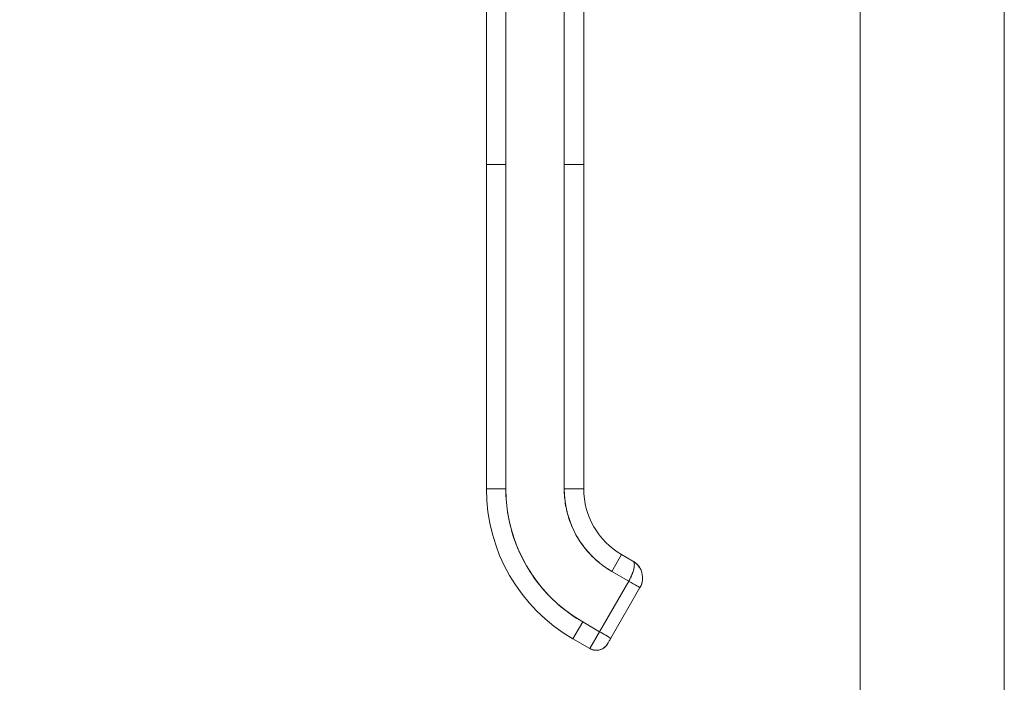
# Model space of a CAD drawing. Header units: inches. Extents: x 16 to 463, y 31 to 294.
# Tile 89 of 110: x 387 to 393, y 172 to 176. Entities that reach past the tile are written whole.
import ezdxf

# ---------------------------------------------------------------- set-up
doc = ezdxf.new("R2010")
doc.units = ezdxf.units.IN
doc.header["$LTSCALE"] = 28.571429
doc.header["$MEASUREMENT"] = 0
doc.layers.add('Dimension (ANSI)', color=7, linetype='Continuous', lineweight=5)
doc.layers.add('Visible (ANSI)', color=7, linetype='Continuous', lineweight=5)
doc.styles.add('ROMANS', font='romans.shx')
doc.dimstyles.new('Default (ANSI)', dxfattribs={"dimscale": 28.571429, "dimtxt": 0.1, "dimasz": 0.098425, "dimexe": 0.125, "dimexo": 0.0625, "dimgap": 0.031496, "dimtad": 0, "dimtih": 1, "dimtoh": 1, "dimrnd": 1e-08, "dimzin": 0, "dimdsep": 46, "dimtxsty": 'ROMANS', "dimcen": 0.09, "dimdle": 0.393701, "dimclrd": 256, "dimclre": 256, "dimclrt": 256, "dimadec": 0, "dimazin": 0, "dimtfac": 1, "dimtofl": 0, "dimtmove": 0, "dimatfit": 3, "dimfxl": 1, "dimtolj": 1, "dimtzin": 0, "dimlwd": -1, "dimlwe": -1, "dimarcsym": 0})

# ---------------------------------------------------------------- blocks, each defined once
blk = doc.blocks.new('*D26')
at = {"layer": 'Defpoints', "color": 0, "transparency": 16777216}
for p in [(392.14, 218.7286), (376.021, 138.4786), (392.14, 138.4786)]:
    blk.add_point(p, dxfattribs=at)
at = {"layer": 'Dimension (ANSI)', "transparency": 16777216}
for p, q in [((390.3543, 218.7286), (372.4496, 218.7286)), ((376.021, 215.9165), (376.021, 185.694)), ((376.021, 141.2908), (376.021, 171.5133)), ((390.3543, 138.4786), (372.4496, 138.4786))]:
    blk.add_line(p, q, dxfattribs=at)
for points in [[(375.5523, 215.9165), (376.4897, 215.9165), (376.021, 218.7286)], [(375.5523, 141.2908), (376.4897, 141.2908), (376.021, 138.4786)]]:
    blk.add_solid(points, dxfattribs=at)
at = {"layer": 'Dimension (ANSI)', "transparency": 16777216, "insert": (376.021, 178.6036), "char_height": 2.85714, "attachment_point": 5, "style": 'ROMANS'}
blk.add_mtext('\\A1;80.25\\PDOOR\\PHEIGHT', dxfattribs=at)

msp = doc.modelspace()

# ---------------------------------------------------------------- linework, layer by layer
at = {"layer": 'Visible (ANSI)'}
for p, q in [((391.9837, 138.6349), (391.9837, 218.5724)), ((392.8587, 218.6029), (392.8587, 138.6043)), ((389.7151, 175.2572), (389.7151, 176.1833)), ((389.8332, 176.1833), (389.8332, 175.2572)), ((390.1876, 175.2572), (390.1876, 176.1833)), ((390.3057, 176.1833), (390.3057, 175.2572)), ((389.7151, 175.2572), (389.7151, 173.2887)), ((389.7151, 175.2572), (389.8332, 175.2572)), ((389.8332, 175.2572), (389.7151, 175.2572)), ((389.7151, 173.2887), (389.7151, 175.2572)), ((389.8332, 175.2572), (389.8332, 173.2887)), ((389.8332, 173.2887), (389.8332, 175.2572)), ((390.1876, 175.2572), (390.1876, 173.2887)), ((390.1876, 175.2572), (390.3057, 175.2572)), ((390.1876, 173.2887), (390.1876, 175.2572)), ((390.3057, 175.2572), (390.1876, 175.2572)), ((390.3057, 175.2572), (390.3057, 173.2887)), ((390.3057, 174.8044), (390.3057, 175.2572)), ((390.3057, 174.706), (390.3057, 174.8044)), ((390.3057, 174.0958), (390.3057, 174.706)), ((390.3057, 173.9973), (390.3057, 174.0958)), ((390.3057, 173.3871), (390.3057, 173.9973)), ((390.3057, 173.2887), (390.3057, 173.3871)), ((389.7151, 173.2887), (389.8332, 173.2887)), ((389.8332, 173.2887), (389.7151, 173.2887)), ((390.1876, 173.2887), (390.3057, 173.2887)), ((390.3057, 173.2887), (390.1876, 173.2887)), ((390.477, 172.7874), (390.536, 172.8897)), ((390.536, 172.8897), (390.477, 172.7874)), ((390.6042, 172.8504), (390.536, 172.8897)), ((390.536, 172.8897), (390.6042, 172.8504)), ((390.477, 172.7874), (390.5793, 172.7284)), ((390.5793, 172.7284), (390.477, 172.7874)), ((390.5793, 172.7284), (390.4021, 172.4215)), ((390.4021, 172.4215), (390.5793, 172.7284)), ((390.6474, 172.689), (390.5793, 172.7284)), ((390.6474, 172.689), (390.4703, 172.3822)), ((390.2407, 172.3783), (390.2998, 172.4806)), ((390.2998, 172.4806), (390.2407, 172.3783)), ((390.4021, 172.4215), (390.2998, 172.4806)), ((390.2998, 172.4806), (390.4021, 172.4215)), ((390.343, 172.3192), (390.4021, 172.4215)), ((390.4021, 172.4215), (390.4703, 172.3822)), ((390.343, 172.3192), (390.2407, 172.3783)), ((390.2407, 172.3783), (390.343, 172.3192))]:
    msp.add_line(p, q, dxfattribs=at)
for centre, radius, start, end in [((390.7664, 173.2887), 1.0512, 180, 240), ((390.7664, 173.2887), 0.9331, 180, 240), ((390.7664, 173.2887), 0.5788, 180, 240), ((390.7664, 173.2887), 0.4607, 180, 240), ((390.3824, 172.3874), 0.0787, 240, 330)]:
    msp.add_arc(centre, radius, start, end, dxfattribs=at)
for centre, major_axis, ratio, start_param, end_param in [((390.5793, 172.7284), (-0.0682, 0.0394), 0.00001, 1.570836, 3.141571), ((390.4021, 172.4215), (-0.0591, -0.1023), 0.000029, 4.712601, 6.282974), ((390.4021, 172.4215), (0.0682, -0.0394), 0.00001, 4.71236, 6.283248)]:
    msp.add_ellipse(centre, major_axis=major_axis, ratio=ratio, start_param=start_param, end_param=end_param, dxfattribs=at)
for points, knots in [([(389.8332, 173.2887), (389.8333, 173.2342), (389.8379, 173.1805), (389.8473, 173.1272), (389.8567, 173.0739), (389.8708, 173.021), (389.8894, 172.9698), (389.908, 172.9186), (389.9311, 172.8692), (389.9582, 172.8222), (389.9854, 172.7751), (390.0167, 172.7304), (390.0517, 172.6887), (390.0867, 172.6471), (390.1255, 172.6084), (390.1669, 172.5736), (390.2084, 172.5388), (390.2526, 172.5079), (390.2998, 172.4806)], [0, 0, 0, 0, 0.166667, 0.166667, 0.166667, 0.333333, 0.333333, 0.333333, 0.5, 0.5, 0.5, 0.666667, 0.666667, 0.666667, 0.833333, 0.833333, 0.833333, 1, 1, 1, 1]), ([(390.477, 172.7874), (390.4478, 172.8043), (390.4204, 172.8234), (390.3947, 172.845), (390.369, 172.8665), (390.3449, 172.8906), (390.3232, 172.9164), (390.3014, 172.9423), (390.282, 172.9701), (390.2651, 172.9993), (390.2483, 173.0285), (390.234, 173.0591), (390.2224, 173.0909), (390.2109, 173.1227), (390.2021, 173.1556), (390.1963, 173.1886), (390.1905, 173.2217), (390.1876, 173.255), (390.1876, 173.2887)], [0, 0, 0, 0, 0.166667, 0.166667, 0.166667, 0.333333, 0.333333, 0.333333, 0.5, 0.5, 0.5, 0.666667, 0.666667, 0.666667, 0.833333, 0.833333, 0.833333, 1, 1, 1, 1]), ([(390.5793, 172.7284), (390.5827, 172.7343), (390.5859, 172.7403), (390.5888, 172.7462), (390.5902, 172.749), (390.5916, 172.7518), (390.5929, 172.7546), (390.5964, 172.7619), (390.5995, 172.7691), (390.6022, 172.7763), (390.6027, 172.7776), (390.6032, 172.779), (390.6036, 172.7803), (390.6066, 172.7887), (390.6089, 172.7969), (390.6105, 172.8045), (390.6106, 172.8046), (390.6106, 172.8048), (390.6107, 172.805), (390.6122, 172.8124), (390.6131, 172.8192), (390.6133, 172.8251), (390.6134, 172.826), (390.6134, 172.827), (390.6134, 172.8279), (390.6134, 172.8327), (390.6129, 172.837), (390.6116, 172.8406), (390.6114, 172.8414), (390.6111, 172.8421), (390.6107, 172.8428), (390.6092, 172.846), (390.6069, 172.8485), (390.6042, 172.8504)], [0, 0, 0, 0, 0.11341, 0.11341, 0.11341, 0.166667, 0.166667, 0.166667, 0.306793, 0.306793, 0.306793, 0.333333, 0.333333, 0.333333, 0.5, 0.5, 0.5, 0.503847, 0.503847, 0.503847, 0.666667, 0.666667, 0.666667, 0.692711, 0.692711, 0.692711, 0.833333, 0.833333, 0.833333, 0.863655, 0.863655, 0.863655, 1, 1, 1, 1]), ([(390.6042, 172.8504), (390.6075, 172.8485), (390.6098, 172.8455), (390.6114, 172.8414), (390.6129, 172.8372), (390.6135, 172.832), (390.6134, 172.8259), (390.6132, 172.8198), (390.6123, 172.8128), (390.6107, 172.8052), (390.6091, 172.7976), (390.6068, 172.7894), (390.6039, 172.7809), (390.6009, 172.7724), (390.5972, 172.7636), (390.593, 172.7548), (390.5888, 172.7459), (390.5842, 172.737), (390.5793, 172.7284)], [0, 0, 0, 0, 0.166667, 0.166667, 0.166667, 0.333333, 0.333333, 0.333333, 0.5, 0.5, 0.5, 0.666667, 0.666667, 0.666667, 0.833333, 0.833333, 0.833333, 1, 1, 1, 1]), ([(390.652, 172.7985), (390.6508, 172.801), (390.6495, 172.8034), (390.6482, 172.8058), (390.6431, 172.8149), (390.6367, 172.8234), (390.6293, 172.8309), (390.622, 172.8384), (390.6136, 172.8449), (390.6044, 172.8503)], [0.6229649, 0.6229649, 0.6229649, 0.6229649, 0.6666667, 0.6666667, 0.6666667, 0.8333333, 0.8333333, 0.8333333, 0.9989295, 0.9989295, 0.9989295, 0.9989295]), ([(390.605, 172.8499), (390.6124, 172.8453), (390.6199, 172.8399), (390.6265, 172.8337), (390.6279, 172.8324), (390.6293, 172.831), (390.6306, 172.8297), (390.6368, 172.8232), (390.6421, 172.8162), (390.6465, 172.8087), (390.6476, 172.8068), (390.6487, 172.8049), (390.6497, 172.803), (390.6505, 172.8015), (390.6512, 172.8), (390.6519, 172.7985)], [0.0044928, 0.0044928, 0.0044928, 0.0044928, 0.1383828, 0.1383828, 0.1383828, 0.1666667, 0.1666667, 0.1666667, 0.3001655, 0.3001655, 0.3001655, 0.3333333, 0.3333333, 0.3333333, 0.358521, 0.358521, 0.358521, 0.358521]), ([(390.663, 172.7568), (390.6634, 172.7515), (390.6634, 172.7463), (390.6631, 172.7413), (390.6625, 172.7311), (390.6606, 172.7214), (390.6578, 172.7126), (390.6572, 172.7108), (390.6566, 172.709), (390.656, 172.7072), (390.6535, 172.7006), (390.6506, 172.6945), (390.6474, 172.689)], [0.5814122, 0.5814122, 0.5814122, 0.5814122, 0.6650279, 0.6650279, 0.6650279, 0.8333333, 0.8333333, 0.8333333, 0.8681604, 0.8681604, 0.8681604, 1, 1, 1, 1]), ([(390.6474, 172.689), (390.6524, 172.6977), (390.6564, 172.707), (390.659, 172.7167), (390.6617, 172.7264), (390.6631, 172.7365), (390.6633, 172.7466), (390.6633, 172.75), (390.6632, 172.7534), (390.6629, 172.7568)], [0, 0, 0, 0, 0.1666667, 0.1666667, 0.1666667, 0.3333333, 0.3333333, 0.3333333, 0.388786, 0.388786, 0.388786, 0.388786]), ([(390.4703, 172.3822), (390.4682, 172.3785), (390.466, 172.3747), (390.462, 172.3678), (390.4601, 172.3645), (390.4568, 172.3587), (390.4553, 172.3562), (390.4529, 172.352), (390.452, 172.3505), (390.4513, 172.3493), (390.4513, 172.3493), (390.4512, 172.3492)], [0, 0, 0, 0, 0.0324495, 0.0324495, 0.064312, 0.064312, 0.0961941, 0.0961941, 0.1280696, 0.1280696, 0.1310442, 0.1310442, 0.1310442, 0.1310442]), ([(390.4506, 172.3481), (390.4465, 172.3409), (390.4412, 172.3344), (390.4351, 172.3289), (390.4289, 172.3234), (390.4219, 172.3188), (390.4144, 172.3155), (390.4069, 172.3121), (390.3988, 172.31), (390.3906, 172.3091), (390.3824, 172.3083), (390.3741, 172.3087), (390.366, 172.3104), (390.358, 172.3121), (390.3502, 172.3151), (390.343, 172.3192)], [0, 0, 0, 0, 0.2, 0.2, 0.2, 0.4, 0.4, 0.4, 0.6, 0.6, 0.6, 0.8, 0.8, 0.8, 1, 1, 1, 1])]:
    msp.add_open_spline(points, degree=3, knots=knots, dxfattribs=at)
for points in [[(390.6159, 172.8425), (390.6222, 172.8379), (390.6283, 172.8324), (390.6336, 172.8264)], [(390.6519, 172.7985), (390.658, 172.7857), (390.6619, 172.7713), (390.663, 172.7568)], [(390.6601, 172.7211), (390.6576, 172.71), (390.6532, 172.6991), (390.6475, 172.6892)], [(390.4512, 172.3492), (390.4508, 172.3484), (390.4506, 172.3481), (390.4506, 172.3481)]]:
    msp.add_open_spline(points, degree=3, dxfattribs=at)

# ---------------------------------------------------------------- dimensions: what is measured, and where the dimension line sits
at = {"layer": 'Dimension (ANSI)'}
dim = msp.add_linear_dim(base=(376.021, 138.4786), p1=(392.14, 218.7286), p2=(392.14, 138.4786), angle=90, text='<>\\PDOOR\\PHEIGHT', dimstyle='Default (ANSI)', override={"dimdec": 2, "dimtp": 0, "dimtm": 0, "dimtdec": 2, "dimatfit": 1}, dxfattribs=at)
dim.commit()
dim.dimension.update_dxf_attribs({"geometry": '*D26', "text_midpoint": (376.021, 178.6036), "dimtype": 160})

doc.saveas('drawing.dxf')
